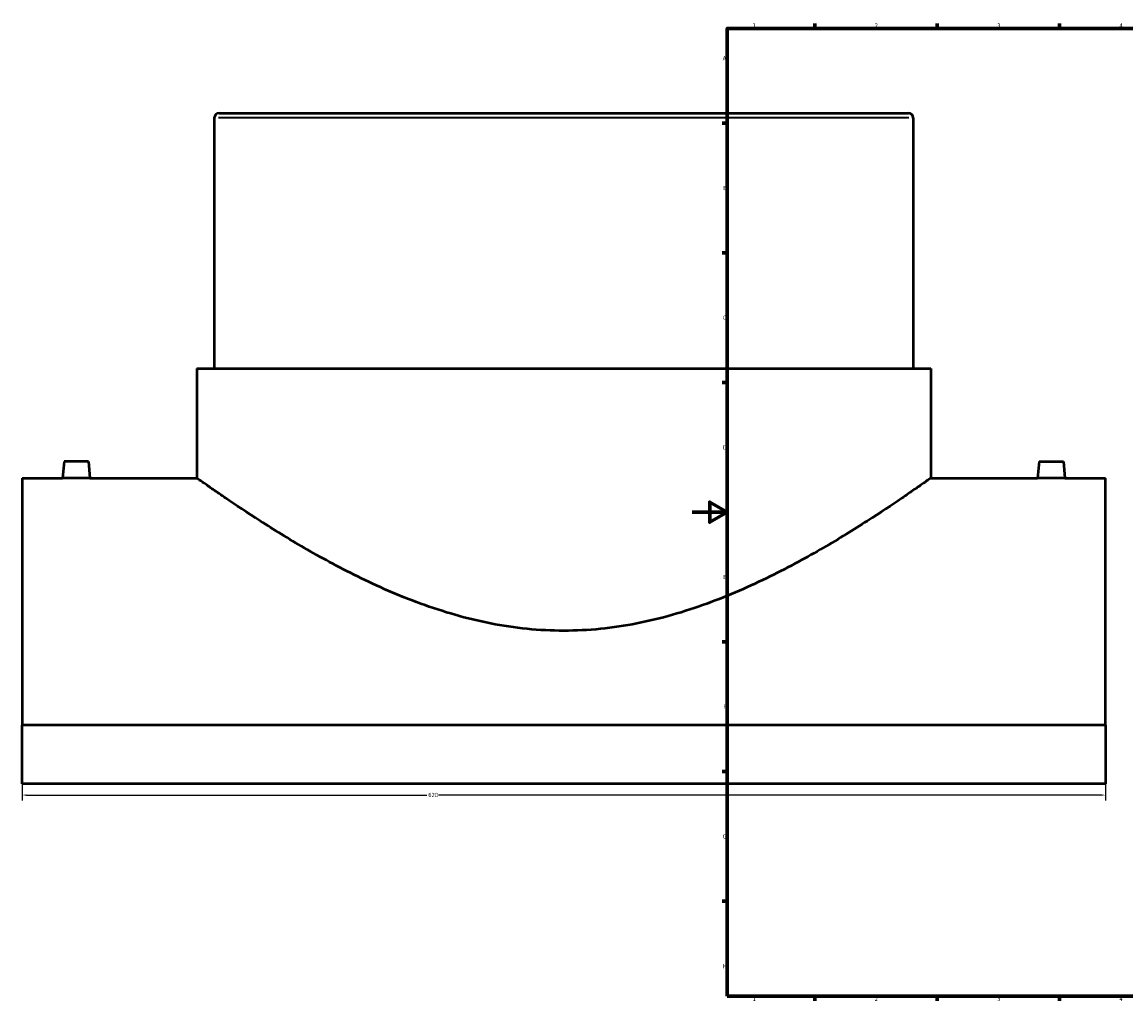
# Model space of a CAD drawing. Header units: millimetres. Extents: x -384 to 1590, y -435 to 1165.
# Tile 1 of 6: x -384 to 248, y 17 to 578. Entities that reach past the tile are written whole.
import ezdxf

# ---------------------------------------------------------------- set-up
doc = ezdxf.new("R2010")
doc.units = ezdxf.units.MM
for name, color, linetype, lineweight in [('Border (ANSI)', 7, 'Continuous', 70), ('Dimension (ANSI)', 7, 'Continuous', 25), ('Visible (ANSI)', 7, 'Continuous', 50), ('Visible Narrow (ANSI)', 7, 'Continuous', 35)]:
    doc.layers.add(name, color=color, linetype=linetype, lineweight=lineweight)
doc.styles.add('Note Text (ANSI)', font='tahoma.ttf')
doc.dimstyles.new('Default - mm (ANSI)', dxfattribs={"dimtxt": 2.4, "dimasz": 2.5, "dimexe": 3.175, "dimexo": 1.6002, "dimgap": 0.8, "dimtad": 0, "dimtoh": 1, "dimdec": 0, "dimrnd": 1e-08, "dimzin": 4, "dimdsep": 46, "dimtxsty": 'Note Text (ANSI)', "dimcen": 0.09, "dimdle": 10, "dimclrd": 256, "dimclre": 256, "dimclrt": 5, "dimadec": 1, "dimazin": 1, "dimtfac": 1.27, "dimtofl": 0, "dimtmove": 0, "dimatfit": 3, "dimfxl": 1, "dimtolj": 1, "dimtzin": 4, "dimlwd": -1, "dimlwe": -1, "dimarcsym": 0})

# ---------------------------------------------------------------- blocks, each defined once
blk = doc.blocks.new('Borders Default Border')
at = {"layer": 'Border (ANSI)'}
for p, q in [((70.08, 574), (70.08, 576.8)), ((140.17, 574), (140.17, 576.8)), ((210.25, 574), (210.25, 576.8)), ((20, 519.75), (17.2, 519.75)), ((20, 445.5), (17.2, 445.5)), ((20, 371.25), (17.2, 371.25)), ((20, 222.75), (17.2, 222.75)), ((20, 148.5), (17.2, 148.5)), ((20, 74.25), (17.2, 74.25)), ((70.08, 20), (70.08, 17.2)), ((140.17, 20), (140.17, 17.2)), ((210.25, 20), (210.25, 17.2))]:
    blk.add_line(p, q, dxfattribs=at)
at = {"layer": 'Border (ANSI)', "flags": 128}
for points in [[(20, 20), (20, 574), (821, 574), (821, 20), (20, 20)], [(0, 297), (20, 297), (10, 302.77), (10, 291.23), (20, 297)]]:
    blk.add_lwpolyline(points, dxfattribs=at)
at = {"layer": 'Border (ANSI)', "color": 5, "true_color": 0x0000ff, "char_height": 2.4, "attachment_point": 7, "style": 'Note Text (ANSI)'}
for s, insert in [('1', (34.5, 574.4)), ('2', (104.4, 574.4)), ('3', (174.46, 574.35)), ('4', (244.45, 574.4)), ('A', (17.38, 555.68)), ('B', (17.67, 481.43)), ('C', (17.51, 407.13)), ('D', (17.52, 332.93)), ('E', (17.71, 258.68)), ('F', (17.78, 184.43)), ('G', (17.4, 110.13)), ('H', (17.53, 35.93)), ('1', (34.5, 17.2)), ('2', (104.4, 17.2)), ('3', (174.46, 17.15)), ('4', (244.45, 17.2))]:
    blk.add_mtext(s, dxfattribs=dict(at, insert=insert))
blk = doc.blocks.new('*D6')
at = {"layer": 'Defpoints', "color": 0, "transparency": 16777216}
for p in [(-383.54, 174.98), (236.46, 174.98), (236.46, 135.05)]:
    blk.add_point(p, dxfattribs=at)
at = {"layer": 'Dimension (ANSI)', "transparency": 16777216}
for p, q in [((-383.54, 173.38), (-383.54, 131.87)), ((236.46, 173.38), (236.46, 131.87)), ((-381.04, 135.05), (-151.91, 135.05)), ((233.96, 135.05), (-145.17, 135.05))]:
    blk.add_line(p, q, dxfattribs=at)
for points in [[(-381.04, 135.47), (-381.04, 134.63), (-383.54, 135.05)], [(233.96, 135.47), (233.96, 134.63), (236.46, 135.05)]]:
    blk.add_solid(points, dxfattribs=at)
at = {"layer": 'Dimension (ANSI)', "color": 5, "transparency": 16777216, "insert": (-151.11, 136.3), "char_height": 2.4, "attachment_point": 1, "style": 'Note Text (ANSI)'}
blk.add_mtext('\\A1;620', dxfattribs=at)

msp = doc.modelspace()

# ---------------------------------------------------------------- linework, layer by layer
at = {"layer": 'Visible (ANSI)'}
for p, q in [((-270.74, 525.51), (123.66, 525.51)), ((-273.54, 522.71), (-273.54, 379.21)), ((126.46, 522.71), (126.46, 379.21)), ((-283.54, 379.21), (136.46, 379.21)), ((-283.54, 379.21), (-283.54, 316.51)), ((136.46, 379.21), (136.46, 316.51)), ((-359.54, 326.11), (-360.38, 316.51)), ((-345.54, 326.11), (-359.54, 326.11)), ((-345.54, 326.11), (-344.7, 316.51)), ((198.46, 326.11), (197.62, 316.51)), ((198.46, 326.11), (212.46, 326.11)), ((212.46, 326.11), (213.3, 316.51)), ((-383.54, 316.51), (-383.54, 174.98)), ((-383.54, 316.51), (-360.38, 316.51)), ((-344.7, 316.51), (-283.54, 316.51)), ((136.46, 316.51), (197.62, 316.51)), ((213.3, 316.51), (236.46, 316.51)), ((236.46, 174.98), (236.46, 316.51)), ((236.46, 174.98), (-383.54, 174.98)), ((-383.54, 141.52), (-383.54, 174.98)), ((236.46, 174.98), (236.46, 141.52)), ((236.46, 141.52), (-383.54, 141.52))]:
    msp.add_line(p, q, dxfattribs=at)
for centre, start, end in [((-270.74, 522.71), 90, 180), ((123.66, 522.71), 0, 90)]:
    msp.add_arc(centre, 2.8, start, end, dxfattribs=at)
for points, knots in [([(-344.7, 316.51), (-344.7, 316.51), (-344.9, 316.51), (-345.7, 316.49), (-346.3, 316.47), (-347.69, 316.45), (-348.57, 316.43), (-350.51, 316.41), (-351.56, 316.41), (-352.54, 316.41), (-353.53, 316.41), (-354.58, 316.41), (-356.51, 316.43), (-357.39, 316.45), (-358.78, 316.47), (-359.39, 316.49), (-360.18, 316.51), (-360.38, 316.51), (-360.38, 316.51)], [3.546056, 3.546056, 3.546056, 3.546056, 3.841521, 3.841521, 4.136987, 4.136987, 4.432531, 4.432531, 4.728074, 4.728074, 4.728074, 5.023618, 5.023618, 5.319162, 5.319162, 5.614628, 5.614628, 5.910093, 5.910093, 5.910093, 5.910093]), ([(136.46, 316.51), (136.46, 316.51), (136.12, 316.27), (134.74, 315.29), (133.7, 314.56), (130.91, 312.6), (129.16, 311.38), (125, 308.49), (122.58, 306.83), (114.41, 301.27), (107.71, 296.8), (92.47, 287.05), (83.93, 281.78), (65.83, 271.28), (55.56, 265.64), (33.16, 254.62), (21.04, 249.25), (-4.52, 239.92), (-17.97, 235.97), (-38.63, 231.91), (-45.59, 230.87), (-59.56, 229.47), (-66.57, 229.12), (-80.51, 229.12), (-87.52, 229.47), (-101.49, 230.87), (-108.46, 231.91), (-129.11, 235.97), (-142.57, 239.92), (-168.12, 249.25), (-180.24, 254.62), (-202.64, 265.64), (-212.91, 271.28), (-231.02, 281.78), (-239.55, 287.05), (-254.79, 296.8), (-261.49, 301.27), (-269.67, 306.83), (-272.08, 308.49), (-276.25, 311.38), (-277.99, 312.6), (-280.78, 314.56), (-281.82, 315.29), (-283.2, 316.27), (-283.54, 316.51), (-283.54, 316.51)], [33.206574, 33.206574, 33.206574, 33.206574, 35.265922, 35.265922, 37.32527, 37.32527, 39.384618, 39.384618, 41.443966, 41.443966, 45.562661, 45.562661, 49.681357, 49.681357, 53.864305, 53.864305, 58.047253, 58.047253, 62.230201, 62.230201, 64.321675, 64.321675, 66.413149, 66.413149, 68.504623, 68.504623, 70.596097, 70.596097, 74.779045, 74.779045, 78.961993, 78.961993, 83.144941, 83.144941, 87.263636, 87.263636, 91.382332, 91.382332, 93.44168, 93.44168, 95.501028, 95.501028, 97.560375, 97.560375, 99.619723, 99.619723, 99.619723, 99.619723]), ([(213.3, 316.51), (213.3, 316.51), (213.1, 316.51), (212.3, 316.49), (211.7, 316.47), (210.31, 316.45), (209.43, 316.43), (207.49, 316.41), (206.44, 316.41), (204.47, 316.41), (203.42, 316.41), (201.49, 316.43), (200.61, 316.45), (199.22, 316.47), (198.61, 316.49), (197.82, 316.51), (197.62, 316.51), (197.62, 316.51)], [1.182019, 1.182019, 1.182019, 1.182019, 1.477484, 1.477484, 1.77295, 1.77295, 2.068493, 2.068493, 2.364037, 2.364037, 2.659581, 2.659581, 2.955125, 2.955125, 3.25059, 3.25059, 3.546056, 3.546056, 3.546056, 3.546056])]:
    msp.add_open_spline(points, degree=3, knots=knots, dxfattribs=at)
at = {"layer": 'Visible Narrow (ANSI)'}
msp.add_line((124, 522.71), (-271.08, 522.71), dxfattribs=at)

# ---------------------------------------------------------------- block references
msp.add_blockref('Borders Default Border', (0, 0))

# ---------------------------------------------------------------- dimensions: what is measured, and where the dimension line sits
at = {"layer": 'Dimension (ANSI)'}
dim = msp.add_linear_dim(base=(236.46, 135.05), p1=(-383.54, 174.98), p2=(236.46, 174.98), dimstyle='Default - mm (ANSI)', override={"dimgap": 0.8, "dimtoh": 0, "dimdec": 0, "dimtol": 0, "dimlim": 0, "dimtp": 0, "dimtm": 0, "dimtdec": 2, "dimatfit": 1}, dxfattribs=at)
dim.commit()
dim.dimension.update_dxf_attribs({"geometry": '*D6', "text_midpoint": (-148.54, 135.05), "dimtype": 160})

doc.saveas('drawing.dxf')
